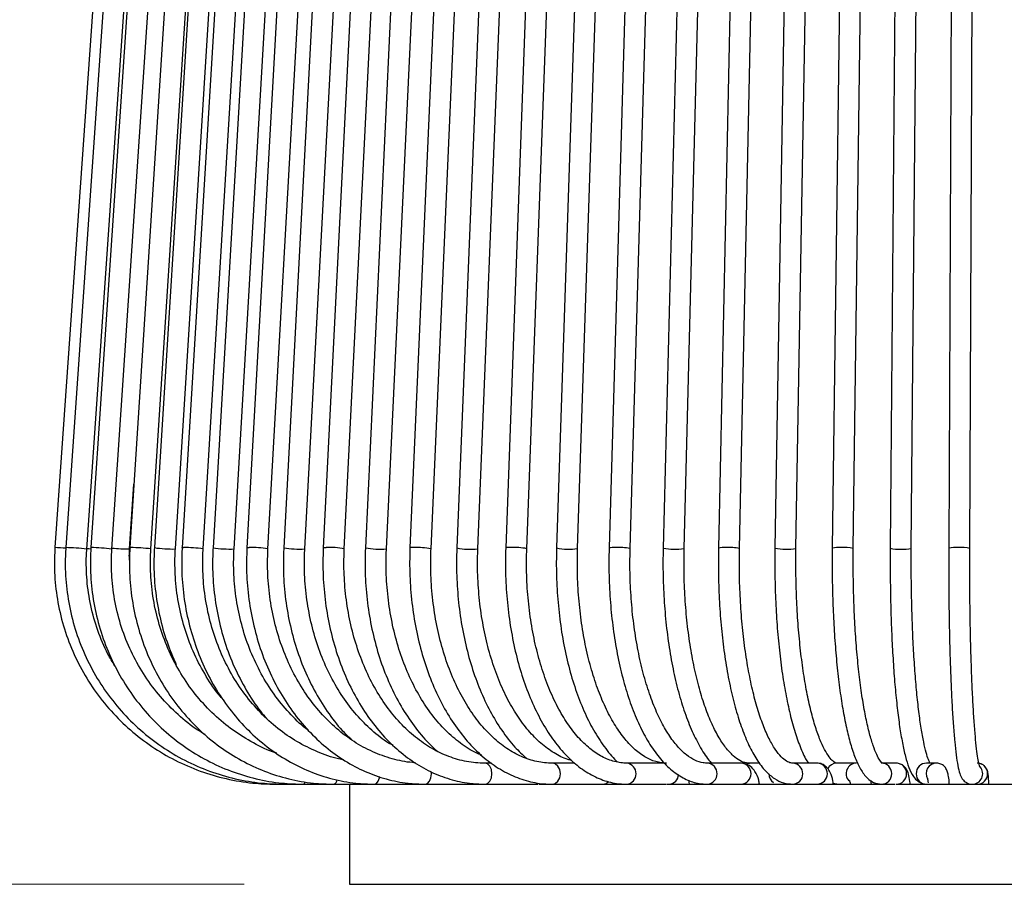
# Model space of a CAD drawing. Header units: millimetres. Extents: x 77 to 110, y 32 to 244.
# Tile 2 of 12: x 91 to 101, y 32 to 40. Entities that reach past the tile are written whole.
import ezdxf

# ---------------------------------------------------------------- set-up
doc = ezdxf.new("R2010")
doc.units = ezdxf.units.MM
doc.styles.add('SLDTEXTSTYLE0', font='TXT', dxfattribs={"width": 0.75})
doc.dimstyles.new('SLDDIMSTYLE0', dxfattribs={"dimtxt": 3.5, "dimasz": 3.302, "dimexe": 0, "dimexo": 0.0625, "dimgap": 0.875, "dimtad": 1, "dimlfac": 10, "dimrnd": 1e-09, "dimzin": 12, "dimdsep": 46, "dimtxsty": 'SLDTEXTSTYLE0', "dimsah": 1, "dimcen": 0.09, "dimadec": 0, "dimazin": 3, "dimtfac": 1, "dimtofl": 0, "dimtmove": 0, "dimatfit": 3, "dimfxl": 0, "dimfrac": 2, "dimtolj": 1, "dimtzin": 12, "dimarcsym": 0})

# ---------------------------------------------------------------- blocks, each defined once
blk = doc.blocks.new('_D')
at = {"color": 7, "linetype": 'Continuous', "lineweight": 0}
for p, q in [((97.1233, 202.0573), (80.7187, 202.0573)), ((81.7187, 32.0573), (81.7187, 202.0573)), ((93.5233, 32.0573), (80.7187, 32.0573))]:
    blk.add_line(p, q, dxfattribs=at)
at = {"color": 7, "linetype": 'Continuous', "lineweight": 18}
for points in [[(81.7187, 202.0573), (81.2107, 198.7553), (82.2267, 198.7553)], [(81.7187, 32.0573), (82.2267, 35.3593), (81.2107, 35.3593)]]:
    blk.add_solid(points, dxfattribs=at)
at = {"color": 7, "linetype": 'Continuous', "lineweight": 18, "insert": (77.207, 127.9344), "char_height": 3.5, "attachment_point": 1, "rotation": 90, "style": 'SLDTEXTSTYLE0'}
blk.add_mtext('1700,00', dxfattribs=at)

msp = doc.modelspace()

# ---------------------------------------------------------------- linework, layer by layer
at = {"color": 7, "linetype": 'Continuous', "lineweight": 25}
for p, q in [((92.4957, 46.2538), (91.7269, 35.2538)), ((92.5898, 46.2537), (91.8297, 35.2537)), ((92.0292, 35.2399), (92.7893, 46.2399)), ((92.8079, 46.2535), (92.0681, 35.2535)), ((92.2676, 35.2401), (93.0075, 46.2401)), ((93.1468, 46.2532), (92.4384, 35.2532)), ((92.638, 35.2404), (93.3464, 46.2404)), ((93.36, 46.2531), (92.6714, 35.2531)), ((92.871, 35.2406), (93.5596, 46.2406)), ((93.6013, 46.2528), (92.9351, 35.2528)), ((93.1348, 35.2408), (93.8009, 46.2408)), ((93.8698, 46.2526), (93.2286, 35.2526)), ((93.4282, 35.241), (94.0694, 46.241)), ((94.1645, 46.2524), (93.5506, 35.2524)), ((93.7503, 35.2412), (94.3641, 46.2412)), ((94.4842, 46.2521), (93.9001, 35.2521)), ((94.0998, 35.2415), (94.6839, 46.2415)), ((94.8278, 46.2518), (94.2756, 35.2518)), ((94.4754, 35.2418), (95.0276, 46.2418)), ((95.194, 46.2515), (94.6758, 35.2515)), ((94.8756, 35.2421), (95.3938, 46.2421)), ((95.5814, 46.2512), (95.0991, 35.2512)), ((95.2989, 35.2424), (95.7812, 46.2424)), ((95.9884, 46.2508), (95.544, 35.2508)), ((95.7438, 35.2428), (96.1882, 46.2428)), ((96.4136, 46.2505), (96.0086, 35.2505)), ((96.2085, 35.2431), (96.6134, 46.2431)), ((96.8553, 46.2501), (96.4914, 35.2501)), ((97.3119, 46.2497), (96.9904, 35.2497)), ((97.1903, 35.2439), (97.5118, 46.2439)), ((98.2627, 46.2489), (98.0295, 35.2489)), ((98.2294, 35.2447), (98.4626, 46.2447)), ((99.2515, 46.2481), (99.1102, 35.2481)), ((99.3102, 35.2455), (99.4515, 46.2455)), ((100.2635, 46.2472), (100.2161, 35.2472)), ((100.4161, 35.2464), (100.4635, 46.2464)), ((96.6913, 35.2435), (97.0226, 45.2573)), ((97.752, 45.0755), (97.5037, 35.2493)), ((97.7037, 35.2443), (97.952, 45.0755)), ((98.7333, 45.0755), (98.5657, 35.2485)), ((98.7656, 35.2451), (98.9333, 45.0755)), ((99.7455, 45.0755), (99.661, 35.2477)), ((99.861, 35.2459), (99.9455, 45.0755)), ((92.4366, 35.2402), (92.4773, 35.8571)), ((95.8741, 33.2073), (95.8078, 33.2073)), ((96.6657, 33.2073), (96.4498, 33.2073)), ((97.519, 33.2073), (97.1589, 33.2073)), ((98.2457, 33.2073), (97.9242, 33.2073)), ((98.4199, 33.2073), (98.3244, 33.2073)), ((98.9675, 33.2073), (98.7343, 33.2073)), ((98.9711, 33.2072), (98.9675, 33.2073)), ((99.3399, 33.2073), (99.1523, 33.2073)), ((99.7181, 33.2073), (99.5768, 33.2073)), ((100.1007, 33.2073), (100.0062, 33.2073)), ((97.7556, 33.0073), (97.7471, 33.0455)), ((99.1523, 33.0073), (99.1187, 33.0135)), ((93.8208, 33.0073), (93.901, 33.0073)), ((93.901, 33.0073), (94.0868, 33.0073)), ((94.0868, 33.0073), (94.3755, 33.0073)), ((94.3755, 33.0073), (94.7628, 33.0073)), ((94.5233, 33.0073), (94.5233, 32.0573)), ((94.7628, 33.0073), (95.2426, 33.0073)), ((95.2426, 33.0073), (95.8059, 33.0073)), ((95.8078, 33.0073), (96.3145, 33.0073)), ((96.3216, 33.0073), (96.4498, 33.0073)), ((96.4498, 33.0073), (96.8923, 33.0073)), ((96.8923, 33.0073), (97.1589, 33.0073)), ((97.1589, 33.0073), (97.5304, 33.0073)), ((97.5352, 33.0073), (97.9242, 33.0073)), ((97.9242, 33.0073), (98.2192, 33.0073)), ((98.2192, 33.0073), (98.7343, 33.0073)), ((98.7343, 33.0073), (98.9483, 33.0073)), ((98.9483, 33.0073), (99.5768, 33.0073)), ((99.5768, 33.0073), (99.7065, 33.0073)), ((99.7181, 33.0073), (100.4518, 33.0073)), ((100.4389, 33.0073), (100.4824, 33.0073)), ((100.4863, 33.0073), (101.2603, 33.0073)), ((94.5233, 32.0573), (106.9373, 32.0573))]:
    msp.add_line(p, q, dxfattribs=at)
at = {"color": 7, "linetype": 'Continuous', "lineweight": 25, "flags": 128}
for points in [[(92.0296, 35.2455), (92.0494, 35.2441), (92.0685, 35.2429)], [(92.4384, 35.2532), (92.4384, 35.2532), (92.4464, 35.2538)], [(92.9351, 35.2528), (92.936, 35.2532), (92.9485, 35.2538)], [(93.5506, 35.2524), (93.5539, 35.2532), (93.5709, 35.2538)], [(94.2756, 35.2518), (94.2827, 35.2532), (94.3039, 35.2538)], [(95.8078, 33.0073), (95.8345, 33.0149), (95.8571, 33.0366), (95.8721, 33.069), (95.8774, 33.1073), (95.8721, 33.1456), (95.8571, 33.178), (95.8345, 33.1997), (95.8081, 33.2073)], [(96.4498, 33.0073), (96.4796, 33.0149), (96.5049, 33.0366), (96.5218, 33.069), (96.5277, 33.1073), (96.5218, 33.1456), (96.5049, 33.178), (96.4796, 33.1997), (96.4502, 33.2073)], [(98.2884, 33.1995), (98.2887, 33.1997), (98.3244, 33.2073)], [(95.2426, 33.0073), (95.2657, 33.0149), (95.2852, 33.0366), (95.2983, 33.069), (95.3029, 33.1073), (95.3019, 33.1253)], [(94.0868, 33.0073), (94.0973, 33.0149), (94.1042, 33.0302)], [(94.7628, 33.0073), (94.7819, 33.0149), (94.7981, 33.0366), (94.809, 33.069), (94.8108, 33.0798)], [(96.9321, 33.0073), (96.9619, 33.0149), (96.9852, 33.0341)]]:
    msp.add_lwpolyline(points, dxfattribs=at)
at = {"color": 7, "linetype": 'Continuous', "lineweight": 25}
for centre, radius, start, end in [((91.069, 24.7903), 10.4841, 85.84086, 86.40238), ((91.7042, 31.9868), 3.2693, 84.29438, 87.79999), ((92.0466, 33.4441), 1.8095, 82.98441, 89.32036), ((92.4546, 37.0724), 1.8323, 264.16254, 269.43717), ((92.4338, 33.698), 1.5559, 82.45919, 89.53891), ((92.8398, 36.3423), 1.1022, 261.21216, 271.62285), ((92.9617, 34.1045), 1.1493, 81.34137, 90.65714), ((93.381, 36.1493), 0.9095, 260.34994, 272.97461), ((93.5998, 34.378), 0.8763, 80.1087, 91.89138), ((94.0408, 36.0161), 0.7769, 259.56419, 274.35591), ((94.343, 34.5812), 0.6737, 78.66763, 93.32847), ((94.8067, 35.9036), 0.665, 258.65356, 275.94978), ((95.123, 35.1774), 0.0776, 80.01078, 107.9401), ((95.1655, 34.5018), 0.7525, 79.78709, 92.21006), ((95.6685, 35.8556), 0.6175, 258.36261, 277.00321), ((96.0408, 35.1307), 0.124, 82.9322, 105.02951), ((96.0897, 34.6389), 0.6158, 78.87258, 93.1281), ((96.6102, 35.8149), 0.5771, 258.12503, 278.08216), ((97.032, 35.0728), 0.1817, 84.72999, 103.22498), ((97.085, 34.7555), 0.4996, 77.83289, 94.17259), ((97.6168, 35.7651), 0.528, 257.62988, 279.46497), ((98.0764, 35.0785), 0.1768, 82.58038, 105.38581), ((98.1322, 34.791), 0.464, 77.90237, 94.07612), ((98.6745, 35.7593), 0.5222, 257.96945, 280.04813), ((99.1677, 35.0116), 0.2434, 84.30687, 103.67091), ((99.2257, 34.8869), 0.3684, 76.73769, 95.2654), ((99.7655, 35.7522), 0.5152, 258.30523, 280.68968), ((100.2851, 34.9349), 0.3199, 85.5436, 102.45896), ((100.3436, 34.9721), 0.2837, 75.19322, 96.81169), ((97.1457, 33.1073), 0.1009, 277.50233, 82.14158), ((97.9164, 33.1073), 0.1003, 274.45036, 85.02217), ((98.238, 33.1073), 0.1003, 274.4243, 85.5757), ((98.7304, 33.1073), 0.1001, 272.24211, 86.94117), ((98.9635, 33.1074), 0.1001, 272.27159, 85.6814), ((99.153, 33.1105), 0.0967, 90.40947, 153.03192), ((99.3418, 33.1074), 0.0999, 90.85155, 223.13055), ((99.5756, 33.1073), 0.1, 270.65676, 89.69814), ((99.7167, 33.1073), 0.1, 270.79183, 89.20817), ((100.0067, 33.1073), 0.1, 90.2926, 269.7074), ((100.1012, 33.1074), 0.0999, 89.50312, 208.66898), ((100.4861, 33.1073), 0.1, 270.08753, 89.91247), ((100.4388, 33.1073), 0.1, 270.09527, 40.17895), ((94.3551, 33.0557), 0.0526, 292.93019, 352.56549), ((97.5561, 33.0995), 0.0925, 274.79309, 0.18227), ((98.6105, 33.1059), 0.1014, 180.2094, 234.01885)]:
    msp.add_arc(centre, radius, start, end, dxfattribs=at)
for points, knots in [([(91.7269, 35.2538), (91.7246, 35.2076), (91.718, 35.0758), (91.7316, 34.8576), (91.7775, 34.6036), (91.8546, 34.3572), (91.9611, 34.122), (92.0957, 33.9017), (92.2562, 33.6995), (92.4402, 33.5184), (92.645, 33.3613), (92.8675, 33.2305), (93.1043, 33.1277), (93.3519, 33.0553), (93.5922, 33.0141), (93.7495, 33.0094), (93.8208, 33.0073)], [0, 0, 0, 0, 0.040245, 0.115013, 0.189815, 0.264617, 0.339418, 0.41422, 0.489021, 0.563822, 0.638623, 0.713423, 0.788223, 0.863023, 0.937823, 1, 1, 1, 1]), ([(91.8297, 35.2537), (91.8274, 35.2076), (91.8209, 35.0757), (91.8344, 34.8575), (91.8798, 34.6035), (91.9561, 34.357), (92.0616, 34.1218), (92.1947, 33.9014), (92.3536, 33.6991), (92.5357, 33.5181), (92.7384, 33.361), (92.9585, 33.2302), (93.1929, 33.1275), (93.4378, 33.0551), (93.6754, 33.0141), (93.8306, 33.0094), (93.901, 33.0073)], [0, 0, 0, 0, 0.040234, 0.115041, 0.189883, 0.264723, 0.339562, 0.414396, 0.489226, 0.564048, 0.638864, 0.713671, 0.788472, 0.863265, 0.938052, 1, 1, 1, 1]), ([(92.2952, 34.1321), (92.2729, 34.1684), (92.2079, 34.2742), (92.1303, 34.4658), (92.0623, 34.7013), (92.0272, 34.9401), (92.0222, 35.1206), (92.028, 35.2189), (92.0292, 35.2399)], [0, 0, 0, 0, 0.11073, 0.322197, 0.533641, 0.745066, 0.945424, 1, 1, 1, 1]), ([(92.0681, 35.2535), (92.0659, 35.2075), (92.0595, 35.0756), (92.0727, 34.8574), (92.117, 34.6032), (92.1914, 34.3566), (92.2943, 34.1212), (92.4243, 33.9007), (92.5793, 33.6984), (92.757, 33.5174), (92.9547, 33.3602), (93.1695, 33.2295), (93.3981, 33.1269), (93.637, 33.0548), (93.868, 33.014), (94.0188, 33.0094), (94.0868, 33.0073)], [0, 0, 0, 0, 0.040209, 0.115102, 0.190032, 0.264961, 0.339884, 0.414796, 0.489693, 0.56457, 0.639424, 0.714253, 0.789056, 0.863834, 0.938591, 1, 1, 1, 1]), ([(93.1537, 33.479), (93.1304, 33.4924), (93.0384, 33.5451), (92.8941, 33.6648), (92.7249, 33.8353), (92.5794, 34.0288), (92.4587, 34.2397), (92.3651, 34.4651), (92.3001, 34.7011), (92.2656, 34.9396), (92.2608, 35.1203), (92.2664, 35.2188), (92.2676, 35.2401)], [0, 0, 0, 0, 0.039697, 0.156831, 0.273918, 0.390956, 0.507947, 0.624897, 0.741811, 0.858698, 0.969448, 1, 1, 1, 1]), ([(92.4384, 35.2532), (92.4363, 35.2073), (92.4302, 35.0754), (92.4429, 34.8572), (92.4855, 34.6029), (92.557, 34.356), (92.6559, 34.1205), (92.7807, 33.8999), (92.9297, 33.6974), (93.1005, 33.5163), (93.2906, 33.3592), (93.497, 33.2285), (93.7167, 33.1261), (93.9461, 33.0542), (94.1672, 33.0139), (94.3111, 33.0093), (94.3755, 33.0073)], [0, 0, 0, 0, 0.040171, 0.115188, 0.190245, 0.265301, 0.340351, 0.415386, 0.490396, 0.56537, 0.640299, 0.715174, 0.78999, 0.864748, 0.939452, 1, 1, 1, 1]), ([(92.4344, 35.1342), (92.4339, 35.1481), (92.4325, 35.1834), (92.4351, 35.2187), (92.4366, 35.2402)], [0, 0, 0, 0, 0.391766, 1, 1, 1, 1]), ([(93.8317, 33.3031), (93.8283, 33.304), (93.7525, 33.3257), (93.6121, 33.3962), (93.4156, 33.5149), (93.236, 33.6637), (93.0751, 33.8354), (92.936, 34.0285), (92.8207, 34.2393), (92.7313, 34.4646), (92.6692, 34.7005), (92.6361, 34.9388), (92.6314, 35.1198), (92.6368, 35.2187), (92.638, 35.2404)], [0, 0, 0, 0, 0.004571, 0.102366, 0.200088, 0.297723, 0.395268, 0.492728, 0.590114, 0.687439, 0.784715, 0.881954, 0.974076, 1, 1, 1, 1]), ([(92.6714, 35.2531), (92.6694, 35.2071), (92.6635, 35.0753), (92.6756, 34.8571), (92.7176, 34.6029), (92.7836, 34.3619), (92.8484, 34.2133), (92.8794, 34.1422)], [0, 0, 0, 0, 0.120078, 0.344656, 0.569357, 0.794067, 1, 1, 1, 1]), ([(93.3299, 33.8047), (93.3194, 33.816), (93.2567, 33.8838), (93.1615, 34.0294), (93.0482, 34.2387), (92.9618, 34.4643), (92.9013, 34.7), (92.8692, 34.9382), (92.8646, 35.1195), (92.8699, 35.2186), (92.871, 35.2406)], [0, 0, 0, 0, 0.031138, 0.187241, 0.343196, 0.499035, 0.654788, 0.810476, 0.957966, 1, 1, 1, 1]), ([(92.9351, 35.2528), (92.9331, 35.207), (92.9274, 35.0752), (92.9393, 34.857), (92.9795, 34.6026), (93.0471, 34.3555), (93.1405, 34.1198), (93.2585, 33.899), (93.3993, 33.6963), (93.5608, 33.5151), (93.7406, 33.3579), (93.9358, 33.2273), (94.1435, 33.1251), (94.3604, 33.0534), (94.5682, 33.0137), (94.703, 33.0093), (94.7628, 33.0073)], [0, 0, 0, 0, 0.040123, 0.115285, 0.190492, 0.265705, 0.340916, 0.416117, 0.49129, 0.566417, 0.641476, 0.716442, 0.791297, 0.866033, 0.940656, 1, 1, 1, 1]), ([(94.4676, 33.2401), (94.461, 33.241), (94.3847, 33.2522), (94.2431, 33.3029), (94.0474, 33.3933), (93.8641, 33.5154), (93.6956, 33.6632), (93.5449, 33.835), (93.4144, 34.0279), (93.3064, 34.2386), (93.2225, 34.4637), (93.1641, 34.6994), (93.1331, 34.9375), (93.1285, 35.1191), (93.1336, 35.2185), (93.1348, 35.2408)], [0, 0, 0, 0, 0.008519, 0.097479, 0.186332, 0.275034, 0.363571, 0.451957, 0.540218, 0.628381, 0.716473, 0.804515, 0.892521, 0.975893, 1, 1, 1, 1]), ([(93.2286, 35.2526), (93.2267, 35.2068), (93.2212, 35.0751), (93.2327, 34.857), (93.2714, 34.6024), (93.3366, 34.3554), (93.4265, 34.1193), (93.5414, 33.8995), (93.6451, 33.7368), (93.7165, 33.6562), (93.7352, 33.635)], [0, 0, 0, 0, 0.077323, 0.222421, 0.367609, 0.512818, 0.658038, 0.803249, 0.948419, 1, 1, 1, 1]), ([(94.1326, 33.5187), (94.1322, 33.519), (94.0733, 33.5596), (93.9682, 33.665), (93.8222, 33.8341), (93.6973, 34.0276), (93.5934, 34.238), (93.5128, 34.463), (93.4566, 34.6986), (93.4267, 34.9367), (93.4222, 35.1186), (93.4271, 35.2183), (93.4282, 35.241)], [0, 0, 0, 0, 0.001019, 0.123034, 0.244781, 0.366321, 0.487716, 0.609014, 0.730249, 0.851441, 0.966255, 1, 1, 1, 1]), ([(93.5506, 35.2524), (93.5488, 35.2067), (93.5436, 35.0751), (93.5546, 34.857), (93.5918, 34.6024), (93.6542, 34.3553), (93.7407, 34.1194), (93.85, 33.8983), (93.9805, 33.6955), (94.1304, 33.5139), (94.2973, 33.3566), (94.4787, 33.2259), (94.6717, 33.1238), (94.8732, 33.0524), (95.0648, 33.0135), (95.1886, 33.0092), (95.2426, 33.0073)], [0, 0, 0, 0, 0.040065, 0.115379, 0.190741, 0.26612, 0.341516, 0.416918, 0.492309, 0.56766, 0.642928, 0.718062, 0.793011, 0.86774, 0.942246, 1, 1, 1, 1]), ([(95.1501, 33.2111), (95.1486, 33.2112), (95.083, 33.2138), (94.9539, 33.2389), (94.7671, 33.3003), (94.588, 33.3936), (94.4199, 33.5149), (94.2655, 33.6626), (94.1273, 33.8342), (94.0076, 34.0268), (93.9084, 34.2372), (93.8313, 34.4621), (93.7776, 34.6976), (93.7489, 34.9357), (93.7446, 35.118), (93.7492, 35.2182), (93.7503, 35.2412)], [0, 0, 0, 0, 0.001937, 0.084468, 0.166956, 0.249209, 0.331168, 0.412848, 0.494305, 0.575608, 0.656813, 0.73796, 0.819076, 0.90017, 0.977004, 1, 1, 1, 1]), ([(93.9001, 35.2521), (93.8984, 35.2065), (93.8934, 35.075), (93.9039, 34.857), (93.9393, 34.6025), (93.9989, 34.3553), (94.0814, 34.1195), (94.1855, 33.8981), (94.3107, 33.696), (94.43, 33.5391), (94.513, 33.4603), (94.5421, 33.4327)], [0, 0, 0, 0, 0.065737, 0.18952, 0.313386, 0.437292, 0.561242, 0.685234, 0.809238, 0.933197, 1, 1, 1, 1]), ([(94.9405, 33.3742), (94.9257, 33.382), (94.8545, 33.4196), (94.7361, 33.516), (94.5891, 33.6618), (94.4582, 33.8336), (94.3446, 34.0259), (94.2503, 34.2362), (94.177, 34.4609), (94.1259, 34.6964), (94.0985, 34.9345), (94.0943, 35.1173), (94.0988, 35.218), (94.0998, 35.2415)], [0, 0, 0, 0, 0.027793, 0.133972, 0.23968, 0.345049, 0.450208, 0.555252, 0.660243, 0.76521, 0.870165, 0.969623, 1, 1, 1, 1]), ([(94.2756, 35.2518), (94.274, 35.2063), (94.2693, 35.0749), (94.2792, 34.857), (94.3128, 34.6026), (94.3692, 34.3555), (94.4473, 34.1196), (94.5461, 33.8984), (94.6643, 33.6953), (94.8002, 33.5134), (94.9518, 33.3556), (95.1168, 33.2246), (95.2926, 33.1225), (95.4762, 33.0513), (95.6492, 33.0132), (95.7602, 33.0091), (95.8078, 33.0073)], [0, 0, 0, 0, 0.040003, 0.115454, 0.190958, 0.266492, 0.342067, 0.417686, 0.493342, 0.568996, 0.644584, 0.720012, 0.795162, 0.86993, 0.944275, 1, 1, 1, 1]), ([(95.8078, 33.2073), (95.7793, 33.2081), (95.6937, 33.2105), (95.5516, 33.2378), (95.385, 33.3001), (95.2252, 33.393), (95.0752, 33.5142), (94.9373, 33.6615), (94.8138, 33.8326), (94.7067, 34.0248), (94.6178, 34.2349), (94.5486, 34.4595), (94.5002, 34.695), (94.4742, 34.9331), (94.4701, 35.1165), (94.4744, 35.2177), (94.4754, 35.2418)], [0, 0, 0, 0, 0.03994, 0.119943, 0.199763, 0.279065, 0.357809, 0.436114, 0.514138, 0.592014, 0.669826, 0.747619, 0.825414, 0.903218, 0.976963, 1, 1, 1, 1]), ([(94.6758, 35.2515), (94.6743, 35.2061), (94.6699, 35.0748), (94.6792, 34.8572), (94.7107, 34.6028), (94.7637, 34.3559), (94.8371, 34.12), (94.9301, 33.8989), (95.0411, 33.6952), (95.1699, 33.5147), (95.2787, 33.3878), (95.3481, 33.3312), (95.365, 33.3175)], [0, 0, 0, 0, 0.0596695, 0.1723951, 0.285201, 0.3980628, 0.5110066, 0.62405, 0.7371932, 0.8504014, 0.9635546, 1, 1, 1, 1]), ([(95.7804, 33.2836), (95.7624, 33.2904), (95.693, 33.3168), (95.5774, 33.3939), (95.4371, 33.5132), (95.3085, 33.6607), (95.193, 33.8314), (95.0928, 34.0234), (95.0095, 34.2333), (94.9445, 34.4578), (94.8991, 34.6932), (94.8742, 34.9356), (94.8707, 35.1197), (94.8748, 35.2216), (94.8756, 35.2421)], [0, 0, 0, 0, 0.033562, 0.129509, 0.224538, 0.318929, 0.412969, 0.506862, 0.600716, 0.694582, 0.788485, 0.882426, 0.976388, 1, 1, 1, 1]), ([(95.0991, 35.2512), (95.0977, 35.2059), (95.0936, 35.0748), (95.1023, 34.8573), (95.1316, 34.6032), (95.181, 34.3564), (95.2494, 34.1207), (95.336, 33.8996), (95.4398, 33.6962), (95.5595, 33.5139), (95.6934, 33.3556), (95.8397, 33.224), (95.996, 33.1213), (96.1596, 33.0502), (96.3121, 33.0129), (96.4093, 33.0089), (96.4498, 33.0073)], [0, 0, 0, 0, 0.039939, 0.115501, 0.191119, 0.266781, 0.342512, 0.418335, 0.494259, 0.570276, 0.646317, 0.722227, 0.797782, 0.872717, 0.946857, 1, 1, 1, 1]), ([(96.4498, 33.2073), (96.4258, 33.2081), (96.3526, 33.2104), (96.2311, 33.2373), (96.0876, 33.2995), (95.9498, 33.3922), (95.8204, 33.5128), (95.7012, 33.6595), (95.5943, 33.8299), (95.5012, 34.0215), (95.4238, 34.2312), (95.3634, 34.4557), (95.321, 34.6911), (95.2977, 34.9336), (95.2943, 35.1186), (95.2981, 35.2213), (95.2989, 35.2424)], [0, 0, 0, 0, 0.039838, 0.120976, 0.201536, 0.280917, 0.359296, 0.437077, 0.514591, 0.592035, 0.669482, 0.746986, 0.824555, 0.902179, 0.979834, 1, 1, 1, 1]), ([(95.544, 35.2508), (95.5427, 35.2056), (95.5389, 35.0747), (95.5469, 34.8576), (95.574, 34.6037), (95.6195, 34.3572), (95.6825, 34.1217), (95.7625, 33.9007), (95.8583, 33.6972), (95.9692, 33.5154), (96.0846, 33.3644), (96.168, 33.2879), (96.2053, 33.2537)], [0, 0, 0, 0, 0.056298, 0.162953, 0.269687, 0.376491, 0.483414, 0.5905, 0.697784, 0.805276, 0.912924, 1, 1, 1, 1]), ([(96.6324, 33.2342), (96.621, 33.2366), (96.5655, 33.2484), (96.4676, 33.3006), (96.3417, 33.3911), (96.2233, 33.5118), (96.1143, 33.6579), (96.0161, 33.8279), (95.9306, 34.0192), (95.8593, 34.2287), (95.8035, 34.4531), (95.7644, 34.6887), (95.7428, 34.9313), (95.7395, 35.1173), (95.7431, 35.2208), (95.7438, 35.2428)], [0, 0, 0, 0, 0.023429, 0.113552, 0.201711, 0.288459, 0.37452, 0.460359, 0.546181, 0.632089, 0.718119, 0.804265, 0.890498, 0.97678, 1, 1, 1, 1]), ([(96.0086, 35.2505), (96.0075, 35.2054), (96.004, 35.0747), (96.0113, 34.8579), (96.036, 34.6044), (96.0774, 34.3582), (96.1349, 34.123), (96.2078, 33.9022), (96.2953, 33.699), (96.3964, 33.5164), (96.5102, 33.3573), (96.6353, 33.2246), (96.77, 33.1208), (96.912, 33.0491), (97.0429, 33.0125), (97.1256, 33.0088), (97.1589, 33.0073)], [0, 0, 0, 0, 0.039879, 0.115519, 0.191215, 0.266966, 0.342812, 0.418797, 0.494962, 0.571335, 0.64791, 0.724555, 0.800879, 0.87629, 0.950226, 1, 1, 1, 1]), ([(97.1589, 33.2073), (97.1399, 33.208), (97.0811, 33.2103), (96.9828, 33.2365), (96.8649, 33.2983), (96.7514, 33.3906), (96.6446, 33.5103), (96.546, 33.6559), (96.4569, 33.8254), (96.3792, 34.0164), (96.3142, 34.2257), (96.2633, 34.4502), (96.2275, 34.6858), (96.2077, 34.9287), (96.2046, 35.1158), (96.2078, 35.2203), (96.2085, 35.2431)], [0, 0, 0, 0, 0.039733, 0.12311, 0.204675, 0.283628, 0.361084, 0.437987, 0.5148, 0.591692, 0.668749, 0.745977, 0.823346, 0.900815, 0.978342, 1, 1, 1, 1]), ([(96.4914, 35.2501), (96.4903, 35.2051), (96.4873, 35.0747), (96.4938, 34.8583), (96.5159, 34.6052), (96.5532, 34.3594), (96.6048, 34.1246), (96.6703, 33.9041), (96.749, 33.7013), (96.8399, 33.5181), (96.9434, 33.3611), (97.0213, 33.2609), (97.0675, 33.2225), (97.0722, 33.2186)], [0, 0, 0, 0, 0.054265, 0.157295, 0.260401, 0.363585, 0.466912, 0.570454, 0.674287, 0.778491, 0.88311, 0.988074, 1, 1, 1, 1]), ([(97.5352, 33.2073), (97.5191, 33.208), (97.4681, 33.2101), (97.3825, 33.2357), (97.2782, 33.2975), (97.1776, 33.3893), (97.0827, 33.5083), (96.9947, 33.6532), (96.915, 33.8222), (96.8452, 34.0129), (96.7868, 34.2222), (96.741, 34.4468), (96.7086, 34.6827), (96.6907, 34.9259), (96.6877, 35.1141), (96.6906, 35.2197), (96.6913, 35.2435)], [0, 0, 0, 0, 0.039685, 0.12504, 0.207052, 0.285328, 0.362025, 0.438368, 0.514752, 0.591368, 0.668248, 0.745357, 0.82264, 0.900042, 0.977511, 1, 1, 1, 1]), ([(96.9904, 35.2497), (96.9895, 35.2049), (96.9867, 35.0747), (96.9925, 34.8588), (97.0121, 34.6062), (97.0449, 34.3609), (97.0905, 34.1265), (97.1483, 33.9065), (97.2177, 33.7039), (97.2982, 33.5216), (97.3893, 33.3621), (97.4906, 33.228), (97.6014, 33.1222), (97.7203, 33.0486), (97.8299, 33.0122), (97.8983, 33.0086), (97.9242, 33.0073)], [0, 0, 0, 0, 0.039831, 0.115516, 0.191257, 0.267056, 0.342965, 0.419043, 0.495363, 0.572011, 0.649074, 0.726581, 0.804249, 0.880887, 0.95481, 1, 1, 1, 1]), ([(97.9242, 33.2073), (97.9111, 33.2079), (97.8723, 33.2098), (97.8074, 33.2306), (97.7246, 33.2816), (97.6402, 33.362), (97.5564, 33.4731), (97.4778, 33.6108), (97.4057, 33.7733), (97.3417, 33.9585), (97.2874, 34.1635), (97.2438, 34.3847), (97.212, 34.6184), (97.1928, 34.8605), (97.1868, 35.0706), (97.1894, 35.1983), (97.1903, 35.2439)], [0, 0, 0, 0, 0.039647, 0.117141, 0.190231, 0.267881, 0.343765, 0.419405, 0.495266, 0.571529, 0.64817, 0.725111, 0.802271, 0.879581, 0.956978, 1, 1, 1, 1]), ([(97.5037, 35.2493), (97.5029, 35.2046), (97.5006, 35.0748), (97.5056, 34.8593), (97.5224, 34.6072), (97.5508, 34.3625), (97.5901, 34.1288), (97.64, 33.9094), (97.6999, 33.7075), (97.7693, 33.5251), (97.8487, 33.3675), (97.9136, 33.2609), (97.9555, 33.2168), (97.9645, 33.2073)], [0, 0, 0, 0, 0.05318, 0.154296, 0.255485, 0.356749, 0.45816, 0.559801, 0.661786, 0.764263, 0.867423, 0.971462, 1, 1, 1, 1]), ([(98.3244, 33.2073), (98.3146, 33.2078), (98.286, 33.2094), (98.2361, 33.2274), (98.1686, 33.2746), (98.0979, 33.3512), (98.0265, 33.4586), (97.9587, 33.593), (97.896, 33.7529), (97.84, 33.936), (97.7921, 34.1395), (97.7534, 34.3597), (97.7248, 34.5928), (97.707, 34.8348), (97.7006, 35.0536), (97.7028, 35.1901), (97.7037, 35.2443)], [0, 0, 0, 0, 0.039633, 0.115998, 0.187451, 0.263392, 0.338031, 0.412788, 0.48815, 0.564127, 0.640594, 0.717418, 0.794489, 0.871724, 0.949056, 1, 1, 1, 1]), ([(98.0295, 35.2489), (98.0288, 35.2043), (98.0269, 35.0748), (98.031, 34.8599), (98.0452, 34.6084), (98.0689, 34.3644), (98.1018, 34.1314), (98.1435, 33.9127), (98.1937, 33.7115), (98.2518, 33.5303), (98.3178, 33.3715), (98.392, 33.2368), (98.4722, 33.1324), (98.557, 33.06), (98.6443, 33.0155), (98.7051, 33.01), (98.7343, 33.0073)], [0, 0, 0, 0, 0.0398, 0.115512, 0.191276, 0.267092, 0.343012, 0.419098, 0.49544, 0.572165, 0.649468, 0.727619, 0.806886, 0.877095, 0.941016, 1, 1, 1, 1]), ([(98.7343, 33.2073), (98.7282, 33.2077), (98.711, 33.2088), (98.6771, 33.2224), (98.6253, 33.2639), (98.5682, 33.3349), (98.5093, 33.4367), (98.4524, 33.5663), (98.3991, 33.7222), (98.3511, 33.9023), (98.3097, 34.1034), (98.2759, 34.3219), (98.2504, 34.5539), (98.234, 34.7954), (98.2268, 35.0274), (98.2286, 35.1773), (98.2294, 35.2447)], [0, 0, 0, 0, 0.039669, 0.112704, 0.181836, 0.255211, 0.328147, 0.401931, 0.476788, 0.552493, 0.628795, 0.705502, 0.782477, 0.859626, 0.936878, 1, 1, 1, 1]), ([(98.5657, 35.2485), (98.5651, 35.204), (98.5635, 35.0749), (98.5669, 34.8605), (98.5782, 34.6098), (98.5973, 34.3664), (98.6237, 34.1342), (98.6571, 33.9164), (98.6973, 33.7163), (98.7437, 33.5358), (98.797, 33.3793), (98.8428, 33.2691), (98.8744, 33.2209), (98.8833, 33.2073)], [0, 0, 0, 0, 0.052477, 0.152339, 0.252266, 0.352253, 0.45236, 0.552666, 0.653281, 0.754381, 0.856255, 0.959397, 1, 1, 1, 1]), ([(99.1523, 33.2073), (99.1506, 33.2074), (99.146, 33.2076), (99.128, 33.2151), (99.0912, 33.2494), (99.0476, 33.3131), (99.0012, 33.4074), (98.9553, 33.5304), (98.9117, 33.6812), (98.8719, 33.857), (98.8372, 34.0547), (98.8085, 34.2706), (98.7864, 34.5008), (98.7716, 34.7413), (98.7636, 34.9911), (98.7649, 35.1595), (98.7656, 35.2451)], [0, 0, 0, 0, 0.039816, 0.107493, 0.173426, 0.243185, 0.313864, 0.386599, 0.460962, 0.536414, 0.61256, 0.689147, 0.766013, 0.843055, 0.920203, 1, 1, 1, 1]), ([(99.1102, 35.2481), (99.1098, 35.2037), (99.1086, 35.075), (99.1111, 34.8612), (99.1196, 34.6112), (99.134, 34.3686), (99.1538, 34.1373), (99.1789, 33.9205), (99.2089, 33.7215), (99.2437, 33.5428), (99.2831, 33.3865), (99.3274, 33.254), (99.3783, 33.145), (99.4328, 33.0708), (99.4996, 33.0185), (99.5509, 33.0111), (99.5768, 33.0073)], [0, 0, 0, 0, 0.039792, 0.11553, 0.191315, 0.267136, 0.343031, 0.419049, 0.495263, 0.571794, 0.648851, 0.726845, 0.80663, 0.889946, 0.944474, 1, 1, 1, 1]), ([(99.5853, 33.2068), (99.5854, 33.2067), (99.5856, 33.2063), (99.5623, 33.2312), (99.5323, 33.2862), (99.4981, 33.3711), (99.4634, 33.4863), (99.4296, 33.6307), (99.3985, 33.8012), (99.3711, 33.9945), (99.348, 34.2069), (99.3299, 34.4346), (99.3171, 34.6736), (99.31, 34.9199), (99.3088, 35.1118), (99.3099, 35.2201), (99.3102, 35.2455)], [0, 0, 0, 0, 0.0406977, 0.1079691, 0.1759617, 0.2486117, 0.3250445, 0.4038745, 0.484108, 0.5651554, 0.6466848, 0.7285066, 0.8105081, 0.8926175, 0.9747849, 1, 1, 1, 1]), ([(99.661, 35.2477), (99.6608, 35.2034), (99.66, 35.075), (99.6617, 34.8619), (99.6673, 34.6127), (99.6769, 34.371), (99.6901, 34.1406), (99.7068, 33.9249), (99.7267, 33.7272), (99.7498, 33.5502), (99.7758, 33.3961), (99.8047, 33.2663), (99.8378, 33.1603), (99.8727, 33.0875), (99.9172, 33.0357), (99.9669, 33.0098), (99.9972, 33.0079), (100.0062, 33.0073)], [0, 0, 0, 0, 0.039784, 0.115515, 0.191289, 0.267088, 0.342939, 0.418878, 0.494957, 0.571268, 0.647976, 0.725426, 0.804442, 0.887469, 0.942406, 0.982784, 1, 1, 1, 1]), ([(100.0353, 33.2146), (100.0314, 33.2227), (100.0216, 33.2435), (100.0013, 33.3079), (99.978, 33.4061), (99.9544, 33.5365), (99.9321, 33.6946), (99.9121, 33.8772), (99.8948, 34.0808), (99.8807, 34.3015), (99.8701, 34.5357), (99.8632, 34.7792), (99.86, 35.0176), (99.8607, 35.1734), (99.861, 35.2459)], [0, 0, 0, 0, 0.047903, 0.123301, 0.205639, 0.291894, 0.380169, 0.469488, 0.559374, 0.649583, 0.739983, 0.830498, 0.921079, 1, 1, 1, 1]), ([(100.2161, 35.2472), (100.216, 35.2031), (100.2156, 35.0751), (100.2164, 34.8627), (100.2193, 34.6142), (100.224, 34.3734), (100.2306, 34.144), (100.2389, 33.9295), (100.2488, 33.7332), (100.2603, 33.5581), (100.273, 33.4066), (100.2871, 33.2804), (100.3026, 33.1801), (100.319, 33.1132), (100.3357, 33.0698), (100.3673, 33.0298), (100.4077, 33.0089), (100.4328, 33.0076), (100.4389, 33.0073)], [0, 0, 0, 0, 0.039717, 0.115324, 0.19097, 0.266629, 0.342315, 0.418046, 0.493851, 0.569777, 0.645915, 0.722457, 0.799887, 0.879814, 0.935958, 0.965844, 0.991647, 1, 1, 1, 1]), ([(100.513, 33.1678), (100.5127, 33.1686), (100.5118, 33.1705), (100.5037, 33.1983), (100.4935, 33.2526), (100.4813, 33.3405), (100.4689, 33.4605), (100.4571, 33.6095), (100.4463, 33.784), (100.4369, 33.9805), (100.429, 34.1954), (100.4229, 34.4251), (100.4185, 34.6659), (100.4161, 34.9137), (100.4156, 35.1085), (100.416, 35.2191), (100.4161, 35.2464)], [0, 0, 0, 0, 0.032701, 0.085562, 0.152151, 0.227793, 0.307795, 0.389659, 0.472345, 0.555431, 0.638728, 0.722144, 0.805632, 0.889161, 0.972711, 1, 1, 1, 1]), ([(98.4182, 33.0073), (98.4161, 33.0206), (98.4091, 33.0665), (98.3824, 33.1242), (98.3385, 33.1769), (98.2899, 33.2037), (98.2577, 33.2063), (98.2457, 33.2073)], [0, 0, 0, 0, 0.125719, 0.433125, 0.666363, 0.875503, 1, 1, 1, 1]), ([(99.1188, 33.0143), (99.1178, 33.0231), (99.1132, 33.0631), (99.0959, 33.1125), (99.0659, 33.1629), (99.0259, 33.1957), (98.9899, 33.2067), (98.9706, 33.2072), (98.9675, 33.2073)], [0, 0, 0, 0, 0.087845, 0.39697, 0.61436, 0.79659, 0.966944, 1, 1, 1, 1]), ([(99.8497, 33.0073), (99.849, 33.016), (99.8464, 33.0538), (99.8369, 33.0975), (99.8213, 33.1422), (99.7964, 33.1773), (99.7596, 33.2025), (99.7322, 33.2057), (99.7181, 33.2073)], [0, 0, 0, 0, 0.0863931, 0.3728874, 0.5599574, 0.7294323, 0.8616704, 1, 1, 1, 1]), ([(100.2218, 33.0073), (100.2214, 33.0145), (100.2198, 33.0494), (100.2138, 33.0898), (100.2048, 33.1285), (100.1886, 33.1632), (100.1596, 33.1916), (100.1286, 33.2054), (100.1084, 33.2068), (100.1007, 33.2073)], [0, 0, 0, 0, 0.071617, 0.345405, 0.527333, 0.68058, 0.805866, 0.9258, 1, 1, 1, 1]), ([(100.5968, 33.0073), (100.5967, 33.0124), (100.596, 33.0434), (100.5927, 33.0842), (100.5897, 33.1139), (100.582, 33.1417), (100.5696, 33.1655), (100.549, 33.1874), (100.52, 33.204), (100.4974, 33.2062), (100.4863, 33.2073)], [0, 0, 0, 0, 0.050208, 0.303351, 0.525825, 0.615785, 0.697979, 0.791012, 0.897324, 1, 1, 1, 1]), ([(99.2719, 33.0421), (99.2722, 33.0417), (99.2726, 33.0408), (99.2764, 33.0288), (99.2796, 33.0171), (99.2809, 33.0073), (99.2809, 33.0073)], [0, 0, 0, 0, 0.23892, 0.56738, 0.999627, 1, 1, 1, 1]), ([(99.4819, 33.0073), (99.4813, 33.0178), (99.4806, 33.0304), (99.478, 33.0401), (99.4775, 33.0417)], [0, 0, 0, 0, 0.838166, 1, 1, 1, 1]), ([(100.0144, 33.0633), (100.0143, 33.0634), (100.0141, 33.0642), (100.0154, 33.0595), (100.0177, 33.0466), (100.0196, 33.0292), (100.0207, 33.0189)], [0, 0, 0, 0, 0.0293735, 0.247267, 0.5589296, 1, 1, 1, 1])]:
    msp.add_open_spline(points, degree=3, knots=knots, dxfattribs=at)

# ---------------------------------------------------------------- dimensions: what is measured, and where the dimension line sits
at = {"color": 7, "linetype": 'Continuous', "lineweight": 18}
dim = msp.add_linear_dim(base=(81.7187, 202.0573), p1=(94.5233, 32.0573), p2=(98.1233, 202.0573), angle=90, dimstyle='SLDDIMSTYLE0', dxfattribs=at)
dim.commit()
dim.dimension.update_dxf_attribs({"geometry": '_D', "text_midpoint": (81.7187, 136.3393), "dimtype": 160})

doc.saveas('drawing.dxf')
